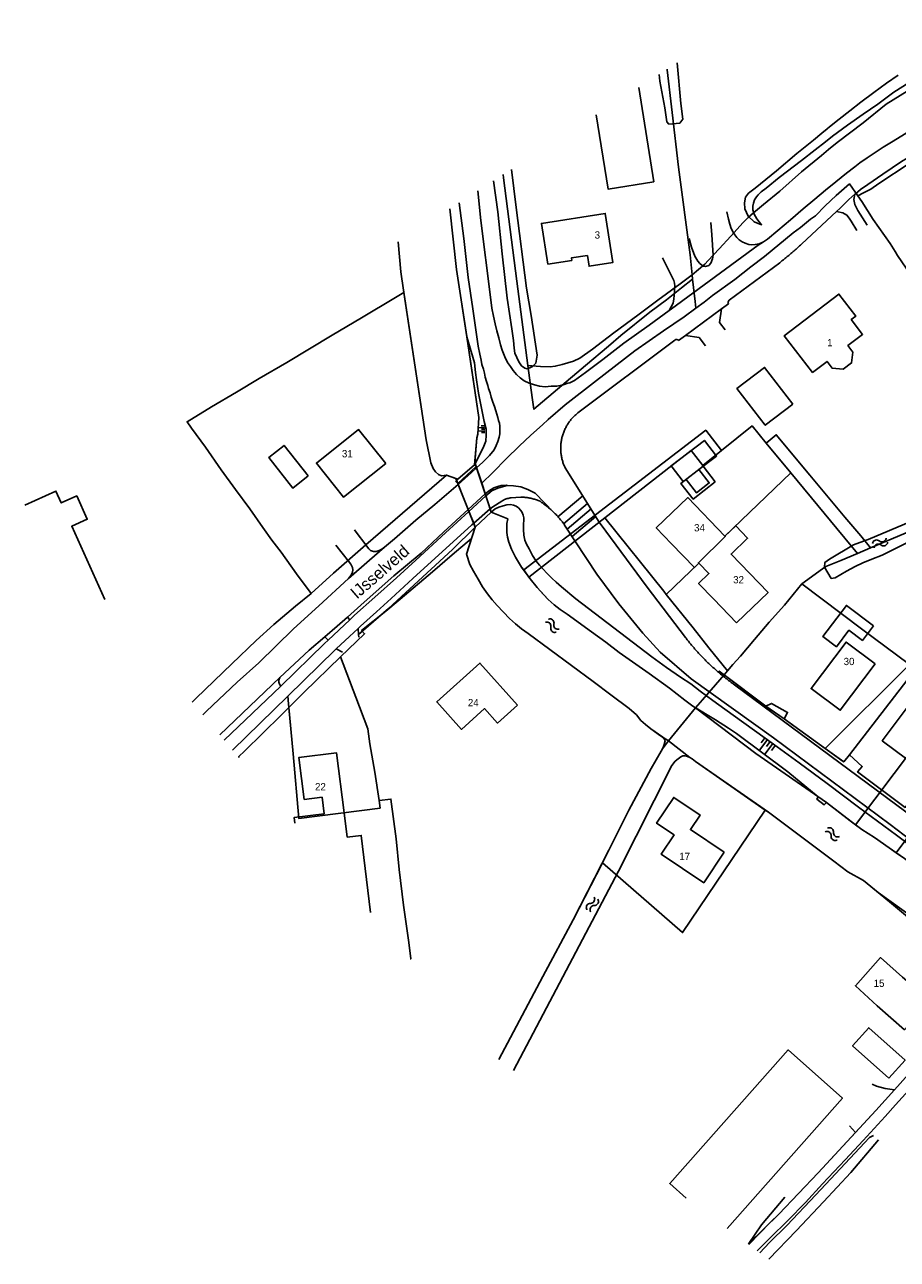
# Model space of a CAD drawing. Extents: x 123992 to 125854, y 449108 to 451911.
# Tile 54 of 175: x 124443 to 124623, y 451089 to 451344. Entities that reach past the tile are written whole.
import ezdxf
from ezdxf.enums import TextEntityAlignment as Align

# ---------------------------------------------------------------- set-up
doc = ezdxf.new("R2010")
doc.units = 0
for name, color, linetype in [('DEFAULT_113', 2, 'CONTINUOUS'), ('DEFAULT_117', 3, 'CONTINUOUS'), ('DEFAULT_21', 8, 'CONTINUOUS'), ('DEFAULT_22', 8, 'CONTINUOUS'), ('DEFAULT_23', 9, 'CONTINUOUS'), ('DEFAULT_4', 1, 'CONTINUOUS'), ('DEFAULT_48', 141, 'CONTINUOUS'), ('DEFAULT_7', 5, 'CONTINUOUS'), ('DEFAULT_79', 9, 'CONTINUOUS'), ('DEFAULT_99', 9, 'CONTINUOUS'), ('S04_TALUD', 9, 'CONTINUOUS'), ('S05_WATER', 141, 'CONTINUOUS')]:
    doc.layers.add(name, color=color, linetype=linetype)

msp = doc.modelspace()

# ---------------------------------------------------------------- linework, layer by layer
at = {"layer": 'DEFAULT_21'}
for points in [[(124580.767, 451292.763), (124583.362, 451294.931), (124584.053, 451295.725), (124586.365, 451298.114), (124588.788, 451300.744), (124591.325, 451303.556), (124592.366, 451304.599), (124593.47, 451305.524), (124595.503, 451307.25), (124598.874, 451310.027), (124603.4, 451314.028), (124607.528, 451317.422), (124608.92, 451318.653), (124610.724, 451320.075), (124616.141, 451324.161), (124620.85, 451327.989), (124625.236, 451330.677), (124629.62, 451333.423), (124630.962, 451334.355), (124633.132, 451335.49), (124639.702, 451338.777), (124643.806, 451340.921), (124650.701, 451344.436)], [(124575.593, 451335.214), (124575.603, 451335.136), (124576.63, 451326.297), (124577.965, 451314.966), (124580.327, 451296.878), (124580.767, 451292.763)], [(124614.994, 451309.044), (124616.146, 451309.697), (124617.68, 451310.46), (124619.34, 451311.64), (124625.596, 451315.736), (124628.476, 451317.557), (124630.689, 451319.228), (124631.859, 451320.178)], [(124541.696, 451313.443), (124541.777, 451312.801), (124544.53, 451291.451), (124546.805, 451274.026)], [(124581.546, 451285.874), (124583.239, 451287.114), (124584.95, 451288.445), (124589.556, 451291.776), (124592.92, 451294.377), (124595.753, 451296.555), (124601.651, 451301.39), (124603.186, 451302.539), (124605.25, 451304.232), (124606.254, 451304.958), (124608.255, 451307.007), (124610.552, 451309.119), (124613.263, 451311.534), (124614.994, 451309.044)], [(124614.994, 451309.044), (124615.809, 451307.871), (124618.175, 451304.207), (124621.689, 451299.186), (124622.721, 451297.58), (124623.22, 451296.76), (124632.93, 451282.529), (124636.518, 451284.294), (124643.09, 451287.589), (124645.376, 451288.71)], [(124520.036, 451299.532), (124520.54, 451293.36), (124521.183, 451289.117)], [(124546.805, 451274.026), (124549.396, 451273.762), (124551.422, 451273.702), (124552.489, 451273.852), (124553.908, 451274.191), (124556.267, 451274.915), (124557.558, 451275.548), (124560.184, 451277.351), (124562.221, 451278.958), (124564.609, 451280.753), (124569.562, 451284.41), (124573.698, 451287.507), (124578.302, 451290.855), (124580.767, 451292.763)], [(124546.805, 451274.026), (124547.718, 451267.375), (124548.085, 451264.945), (124558.719, 451273.999), (124563.486, 451278.004), (124566.041, 451280.22), (124572.035, 451285.034), (124575.474, 451287.573), (124578.558, 451290.042), (124580.865, 451291.867)], [(124580.767, 451292.763), (124580.865, 451291.867)], [(124580.865, 451291.867), (124581.377, 451287.206), (124581.546, 451285.874)], [(124521.183, 451289.117), (124519.439, 451288.081), (124512.462, 451283.829), (124506.37, 451280.243), (124497.026, 451274.652), (124491.289, 451271.308), (124486.617, 451268.512), (124481.471, 451265.473), (124476.386, 451262.375), (124477.296, 451261.016), (124480.201, 451257.12), (124483.413, 451252.453), (124486.373, 451248.373), (124489.387, 451244.394), (124492.072, 451240.525), (124493.89, 451237.926), (124495.826, 451235.448), (124499.008, 451230.965), (124502.02, 451226.86)], [(124521.183, 451289.117), (124525.8, 451258.64), (124526.76, 451253.88), (124527.28, 451252.72), (124527.76, 451252.02), (124528.38, 451251.46), (124528.94, 451251.18), (124530.002, 451251.3)], [(124537.285, 451249.65), (124539.585, 451251.871), (124542.409, 451254.764), (124544.999, 451257.356), (124547.414, 451259.588), (124549.83, 451261.761), (124551.008, 451262.847), (124554.546, 451265.867), (124560.978, 451270.887), (124568.946, 451276.998), (124574.852, 451281.178), (124579.106, 451284.087), (124581.546, 451285.874)], [(124545.962, 451231.737), (124583.58, 451260.633), (124586.812, 451256.423)], [(124586.812, 451256.423), (124593.139, 451261.518), (124596.07, 451257.977)], [(124596.07, 451257.977), (124598.134, 451259.685), (124605.106, 451251.341), (124612.297, 451242.672), (124615.619, 451238.78), (124617.659, 451236.302)], [(124596.07, 451257.977), (124601.164, 451251.821)], [(124562.754, 451242.54), (124576.556, 451253.347), (124580.565, 451256.427), (124582.955, 451253.317), (124586.812, 451256.423)], [(124585.527, 451249.97), (124581.001, 451246.397), (124578.407, 451249.592), (124583.064, 451253.176), (124585.527, 451249.97)], [(124502.02, 451226.86), (124506.658, 451231.05), (124513.344, 451236.903), (124530.002, 451251.3)], [(124530.002, 451251.3), (124531.906, 451250.654), (124535.96, 451240.62), (124535.203, 451238.256)], [(124587.529, 451238.722), (124601.164, 451251.821)], [(124601.164, 451251.821), (124614.947, 451235.167)], [(124547.053, 451230.245), (124562.754, 451242.54)], [(124562.754, 451242.54), (124574.898, 451227.336), (124575.424, 451226.685)], [(124508.105, 451213.771), (124513.061, 451218.559), (124512.457, 451219.207), (124517.472, 451223.198), (124520.42, 451225.735), (124527.143, 451231.354), (124531.151, 451234.856), (124535.203, 451238.256)], [(124535.203, 451238.256), (124534.16, 451235), (124534.82, 451232.88), (124535.6, 451231.5), (124536.56, 451229.84), (124537.44, 451228.26), (124538.46, 451226.78), (124539.42, 451225.6), (124540.5, 451224.4), (124543.04, 451221.68), (124544.28, 451220.6), (124545.52, 451219.58), (124546.86, 451218.64), (124560.34, 451208.66), (124563.98, 451205.92), (124567.78, 451203.08), (124569.28, 451201.78), (124570.16, 451200.66), (124571.14, 451199.78), (124572.2, 451198.92), (124574.243, 451197.493), (124575.861, 451196.437)], [(124587.529, 451238.722), (124587.619, 451238.629), (124582.072, 451233.236), (124582.162, 451233.143)], [(124575.424, 451226.685), (124582.162, 451233.143)], [(124608.26, 451194.844), (124612.09, 451192.07), (124613.26, 451193.53), (124628.165, 451212.834), (124644.335, 451234.328)], [(124603.468, 451228.868), (124615.739, 451219.572), (124625.673, 451212.204), (124608.26, 451194.844)], [(124614.518, 451179.101), (124626.502, 451194.957), (124642.456, 451215.791), (124651.933, 451228.293)], [(124477.417, 451204.418), (124478.26, 451205.28), (124485.66, 451212.32), (124490.7, 451217.14), (124494.32, 451220.44), (124498.78, 451224.28), (124502.02, 451226.86)], [(124575.424, 451226.685), (124581.003, 451219.786), (124584.209, 451215.655), (124588.058, 451210.885)], [(124622.93, 451173.304), (124628.12, 451180.26), (124641.9, 451198.12), (124659.961, 451221.9)], [(124497.412, 451203.297), (124500.578, 451206.499), (124508.105, 451213.771)], [(124508.105, 451213.771), (124511.252, 451205.435), (124513.771, 451198.913), (124514.165, 451195.821), (124515.188, 451189.937), (124516.066, 451184.102)], [(124587.366, 451210.083), (124595.99, 451203.62), (124599.8, 451200.97), (124608.26, 451194.844)], [(124487.079, 451193.179), (124488.275, 451194.321), (124495.87, 451201.738), (124497.412, 451203.297)], [(124516.314, 451182.519), (124499.457, 451180.388), (124498.292, 451193.749), (124497.412, 451203.297)], [(124581.484, 451203.273), (124593.961, 451193.835), (124608.5, 451183.68), (124614.518, 451179.101)], [(124575.861, 451196.437), (124580.3, 451193), (124580.78, 451192.68), (124581.44, 451192.18), (124595.883, 451182.124)], [(124487.013, 451193.116), (124487.079, 451193.179)], [(124487.079, 451193.179), (124487.099, 451193.015)], [(124516.066, 451184.102), (124518.53, 451184.378), (124519.581, 451176.171), (124520.252, 451169.806), (124521.114, 451162.491), (124522.218, 451154.761), (124522.616, 451151.371), (124522.474, 451151.352)], [(124516.314, 451182.519), (124516.066, 451184.102)], [(124562.216, 451171.226), (124578.778, 451156.813), (124595.883, 451182.124)], [(124595.883, 451182.124), (124596.52, 451181.68), (124610.08, 451171.54), (124612.92, 451169.38), (124616.18, 451167.54), (124619.231, 451165.068), (124629.504, 451157.696), (124639.62, 451150.093), (124643.696, 451149.186), (124645.214, 451147.81)], [(124614.518, 451179.101), (124615.86, 451178.08), (124618.44, 451176.42), (124621.46, 451174.3), (124622.93, 451173.304)], [(124622.93, 451173.304), (124624.68, 451172.12), (124629.08, 451168.8), (124633.355, 451165.364), (124637.427, 451161.792)], [(124592.479, 451092.333), (124596.88, 451096.881), (124598.66, 451098.62), (124606.8, 451107.16), (124618.76, 451120.04), (124623.172, 451124.956)]]:
    msp.add_lwpolyline(points, dxfattribs=at)
at = {"layer": 'DEFAULT_22'}
for points in [[(124530.726, 451306.397), (124532.1, 451293.82), (124534.2, 451279.98), (124536.72, 451263.28), (124536.5, 451259.82), (124536.3, 451259.06), (124535.859, 451253.948), (124537.285, 451249.65)], [(124537.285, 451249.65), (124539.26, 451243.7), (124542.646, 451242.302), (124542.44, 451241.32), (124542.44, 451240.54), (124542.46, 451239.48), (124542.58, 451238.5), (124542.86, 451237.48), (124543.46, 451236.04), (124544.24, 451234.42), (124545.52, 451232.34), (124545.962, 451231.737)], [(124545.962, 451231.737), (124547.053, 451230.245)], [(124547.053, 451230.245), (124547.32, 451229.88), (124548.74, 451228.1), (124551, 451225.64), (124552.26, 451224.54), (124553.52, 451223.58), (124554.94, 451222.62), (124559.98, 451218.94), (124562.92, 451216.84), (124565.72, 451214.66), (124571.86, 451210.36), (124576.1, 451207.32), (124579.28, 451204.82), (124580.94, 451203.6), (124581.484, 451203.273)]]:
    msp.add_lwpolyline(points, dxfattribs=at)
at = {"layer": 'DEFAULT_23'}
for points in [[(124617.659, 451236.302), (124624.548, 451239.185), (124630.06, 451241.454), (124632.906, 451242.5), (124633.587, 451242.815)], [(124603.468, 451228.868), (124607.719, 451231.956), (124608.369, 451232.44), (124611.51, 451233.729), (124614.947, 451235.167)], [(124614.947, 451235.167), (124617.659, 451236.302)], [(124588.058, 451210.885), (124589.194, 451212.2), (124590.781, 451213.946), (124593.658, 451217.375), (124596.653, 451220.985), (124599.828, 451224.477), (124603.468, 451228.868)], [(124581.484, 451203.273), (124582.907, 451204.918), (124587.366, 451210.083)], [(124587.366, 451210.083), (124588.058, 451210.885)], [(124575.861, 451196.437), (124581.484, 451203.273)], [(124562.216, 451171.226), (124563.54, 451173.82), (124567.68, 451182.1), (124572.32, 451190.7), (124574.36, 451194.32), (124574.623, 451194.759), (124575.861, 451196.437)], [(124540.788, 451130.539), (124549.88, 451147.72), (124556.2, 451159.44), (124562.216, 451171.226)]]:
    msp.add_lwpolyline(points, dxfattribs=at)
at = {"layer": 'DEFAULT_4'}
for points in [[(124572.87, 451311.981), (124569.736, 451331.452)], [(124560.923, 451325.792), (124563.391, 451310.455), (124572.87, 451311.981)], [(124550.929, 451294.938), (124555.901, 451295.706), (124555.821, 451296.218), (124559.132, 451296.73), (124559.474, 451294.518), (124564.374, 451295.275), (124562.806, 451305.418), (124549.623, 451303.377), (124550.929, 451294.938)], [(124613.995, 451276.74), (124612.942, 451278.124), (124615.991, 451280.438), (124613.658, 451283.492), (124614.597, 451284.207), (124611.112, 451288.746), (124599.818, 451280.16), (124605.647, 451272.557), (124608.67, 451274.84), (124609.701, 451273.461), (124611.948, 451273.208), (124613.703, 451274.547), (124613.995, 451276.74)], [(124601.586, 451266.026), (124595.884, 451261.634), (124590.033, 451269.244), (124595.743, 451273.615), (124601.586, 451266.026)], [(124517.45, 451253.719), (124511.839, 451260.756), (124503.139, 451253.818), (124508.747, 451246.781), (124517.45, 451253.719)], [(124576.437, 451253.256), (124583.304, 451258.531), (124585.801, 451255.279), (124582.17, 451252.489), (124584.29, 451249.73), (124581.644, 451247.695), (124579.522, 451250.453), (124578.937, 451250.001), (124576.437, 451253.256)], [(124501.433, 451251.167), (124498.244, 451248.654), (124493.26, 451254.976), (124496.449, 451257.489), (124501.433, 451251.167)], [(124442.837, 451245.146), (124449.3, 451248.056), (124450.408, 451245.595), (124453.599, 451247.032), (124455.767, 451242.219), (124452.576, 451240.782), (124459.391, 451225.65)], [(124589.952, 451220.806), (124596.452, 451227.055), (124588.8, 451235.013), (124592.231, 451238.312), (124589.77, 451240.875), (124587.529, 451238.722), (124579.874, 451246.689), (124573.353, 451240.425), (124576.49, 451237.159)], [(124576.49, 451237.159), (124581.23, 451232.25), (124582.162, 451233.143)], [(124585.226, 451225.69), (124582.092, 451228.951), (124584.223, 451231.001), (124582.162, 451233.143)], [(124585.226, 451225.69), (124589.952, 451220.806)], [(124618.234, 451220.222), (124612.642, 451224.428), (124607.797, 451217.99), (124610.593, 451215.885), (124613.155, 451219.288), (124615.95, 451217.184), (124618.234, 451220.222)], [(124618.573, 451212.321), (124612.58, 451216.83), (124605.364, 451207.241), (124611.359, 451202.733), (124618.573, 451212.321)], [(124544.686, 451203.808), (124536.91, 451212.48), (124527.974, 451204.468), (124533.083, 451198.772), (124537.885, 451203.078), (124540.554, 451200.103), (124544.686, 451203.808)], [(124635.08, 451195.945), (124629.926, 451189.059), (124620.056, 451196.447), (124625.209, 451203.333), (124635.08, 451195.945)], [(124508.827, 451181.573), (124507.261, 451193.975), (124499.523, 451192.998), (124500.617, 451184.337), (124504.288, 451184.8)], [(124498.641, 451179.422), (124498.501, 451180.549), (124504.719, 451181.318), (124504.288, 451184.8)], [(124587.39, 451173.45), (124583.17, 451167.11), (124574.39, 451172.97), (124577.05, 451176.97), (124573.41, 451179.41), (124576.96, 451184.73), (124582.41, 451181.09), (124580.42, 451178.08), (124587.39, 451173.45)], [(124508.827, 451181.573), (124509.465, 451176.515)], [(124514.316, 451160.959), (124512.389, 451176.87), (124509.465, 451176.515)], [(124624.618, 451136.693), (124629.931, 451142.674), (124624.249, 451147.575), (124619.691, 451151.624), (124614.524, 451145.806), (124619.01, 451141.674), (124624.618, 451136.693)], [(124621.42, 451126.711), (124624.758, 451130.461), (124617.253, 451137.142), (124613.914, 451133.393), (124621.42, 451126.711)], [(124587.988, 451095.652), (124611.835, 451122.592), (124600.6, 451132.536), (124576.142, 451104.906), (124579.552, 451101.888)]]:
    msp.add_lwpolyline(points, dxfattribs=at)
at = {"layer": 'DEFAULT_48'}
for points in [[(124575.1, 451327.22), (124575.525, 451324.358), (124575.956, 451323.863), (124578.199, 451324.103), (124578.815, 451324.888), (124578.42, 451328.14), (124577.699, 451336.567)], [(124573.967, 451334.17), (124574.12, 451332.78), (124575.1, 451327.22)], [(124539.718, 451312.173), (124540.583, 451305.731), (124541.491, 451297.062), (124542.553, 451287.904), (124543.494, 451281.56), (124543.871, 451279.179), (124543.974, 451277.583), (124544.111, 451276.546), (124544.92, 451274.74), (124545.5, 451273.94), (124546.16, 451273.46), (124546.68, 451273.32), (124547.26, 451273.5), (124547.76, 451273.78), (124548.46, 451274.474), (124548.734, 451276.154), (124547.485, 451284.347), (124546.526, 451290.005), (124544.385, 451306.628), (124543.404, 451314.54)], [(124530.726, 451306.397), (124532.1, 451293.82), (124534.205, 451279.945)], [(124520.036, 451299.532), (124520.54, 451293.36), (124521.042, 451290.044)], [(124521.042, 451290.044), (124525.8, 451258.64), (124526.76, 451253.88), (124527.28, 451252.72), (124527.76, 451252.02), (124528.38, 451251.46), (124528.94, 451251.18), (124530, 451251.3)], [(124534.205, 451279.945), (124536.72, 451263.28), (124536.5, 451259.82), (124536.3, 451259.06)], [(124628.84, 451239.18), (124620.06, 451234.82), (124617.88, 451233.96), (124616.04, 451233.2), (124614.48, 451232.46), (124612.68, 451231.5), (124610.314, 451230.085), (124609.515, 451229.984), (124608.149, 451232.314), (124608.2, 451233.3), (124609.12, 451233.98), (124614.12, 451236.94), (124615.44, 451237.44), (124617.12, 451238.04), (124633.44, 451244.96)], [(124551, 451225.64), (124550.04, 451226.68), (124548.74, 451228.1), (124547.32, 451229.88), (124545.52, 451232.34), (124544.24, 451234.42), (124543.46, 451236.04), (124542.86, 451237.48), (124542.58, 451238.5), (124542.46, 451239.48), (124542.44, 451240.54), (124542.44, 451241.32), (124542.646, 451242.302)], [(124563.54, 451173.82), (124567.68, 451182.1), (124572.32, 451190.7), (124574.36, 451194.32), (124574.66, 451194.82), (124574.84, 451195.26), (124574.98, 451195.66), (124575.16, 451196.42), (124575, 451196.82), (124574.72, 451197.16), (124572.2, 451198.92), (124571.14, 451199.78), (124570.16, 451200.66), (124569.28, 451201.78), (124567.78, 451203.08), (124563.98, 451205.92), (124560.34, 451208.66), (124546.86, 451218.64), (124545.52, 451219.58), (124544.28, 451220.6), (124543.04, 451221.68), (124541.7, 451223.12), (124540.5, 451224.4), (124539.42, 451225.6), (124538.46, 451226.78), (124537.44, 451228.26), (124536.56, 451229.84), (124535.6, 451231.5), (124534.82, 451232.88), (124534.16, 451235)], [(124624.68, 451172.12), (124621.46, 451174.3), (124618.44, 451176.42), (124615.86, 451178.08), (124613.44, 451179.92), (124608.5, 451183.68), (124608.02, 451183.2), (124606.54, 451184.36), (124606.84, 451184.88), (124600.52, 451190), (124589.96, 451197.96), (124588.28, 451199.06), (124585.6, 451200.8), (124580.94, 451203.6), (124579.28, 451204.82), (124576.1, 451207.32), (124571.86, 451210.36), (124565.72, 451214.66), (124562.92, 451216.84), (124559.98, 451218.94), (124554.94, 451222.62), (124553.52, 451223.58), (124552.26, 451224.54), (124551, 451225.64)], [(124543.827, 451128.293), (124554.06, 451147.62), (124565.56, 451169.48), (124576.56, 451191.34), (124577.28, 451192.2), (124577.9, 451192.74), (124578.4, 451193.12), (124578.84, 451193.3), (124579.28, 451193.3), (124579.8, 451193.22), (124580.3, 451193), (124580.78, 451192.68), (124581.44, 451192.18), (124596.52, 451181.68), (124610.08, 451171.54), (124612.92, 451169.38), (124616.18, 451167.54), (124621.56, 451163.18), (124635.58, 451151.46), (124637.76, 451149.88)], [(124540.788, 451130.54), (124549.88, 451147.72), (124556.2, 451159.44), (124563.54, 451173.82)]]:
    msp.add_lwpolyline(points, dxfattribs=at)
at = {"layer": 'DEFAULT_7'}
for points in [[(124595.04, 451309.92), (124596.08, 451310.68), (124598.74, 451312.84), (124603.34, 451316.38), (124606.22, 451318.56), (124608.3, 451320.26), (124609.78, 451321.4), (124612.88, 451323.68), (124616.12, 451325.96), (124619.14, 451328.04), (124622.48, 451330.48), (124625.6, 451332.5), (124628.72, 451334.32), (124632.7, 451336.58), (124636.8, 451339.04), (124639.68, 451340.9)], [(124623.36, 451333.98), (124620.94, 451332.36), (124618.32, 451330.44), (124615.64, 451328.4), (124613.38, 451326.66), (124611.18, 451324.94), (124609.14, 451323.32), (124608.7, 451322.94), (124607.54, 451322), (124605.88, 451320.6), (124602.38, 451317.82), (124598.18, 451314.24), (124593.82, 451310.64), (124592.42, 451309.62), (124591.8, 451308.82), (124591.62, 451307.64), (124591.66, 451306.36), (124592.36, 451304.86), (124593.6, 451303.68), (124595.12, 451303.1), (124594.12, 451304.34), (124593.58, 451305.26), (124593.3, 451306.18), (124593.32, 451306.9), (124593.44, 451307.54), (124593.64, 451308.26), (124594.08, 451308.84), (124594.44, 451309.26), (124595.04, 451309.92)], [(124534.205, 451279.945), (124535.8, 451274.58), (124536.02, 451272.56), (124536.2, 451271.04), (124536.62, 451268.3), (124537.82, 451262.46), (124538.18, 451260.86), (124538.18, 451259.6), (124538.1, 451258.36), (124537.72, 451257.3), (124537.18, 451256.16), (124535.82, 451253.5)], [(124535.82, 451253.5), (124536.3, 451259.06)], [(124532.34, 451249.58), (124536.14, 451253.1)], [(124535.82, 451253.5), (124532.36, 451250.5)], [(124536.14, 451253.1), (124535.82, 451253.5)], [(124536.218, 451252.866), (124536.14, 451253.1)], [(124538.012, 451247.46), (124536.218, 451252.866)], [(124530, 451251.3), (124532.36, 451250.5)], [(124532.36, 451250.5), (124531.94, 451250.02), (124532.34, 451249.58)], [(124532.34, 451249.58), (124532.403, 451249.423)], [(124532.403, 451249.423), (124534.494, 451244.248)], [(124538.149, 451247.047), (124538.012, 451247.46)], [(124539.039, 451244.365), (124538.149, 451247.047)], [(124543.22, 451245.24), (124542.46, 451245.18), (124541.72, 451244.98), (124540.84, 451244.74), (124540.06, 451244.36), (124539.26, 451243.7)], [(124547.8, 451234.74), (124547.06, 451236.1), (124546.56, 451237.04), (124546.18, 451237.9), (124545.98, 451238.9), (124545.94, 451240.1), (124545.92, 451241.26), (124545.96, 451241.98), (124545.96, 451242.54), (124545.86, 451243.1), (124545.64, 451243.6), (124545.34, 451244.06), (124544.86, 451244.56), (124544.38, 451244.92), (124543.82, 451245.14), (124543.22, 451245.24)], [(124534.494, 451244.248), (124534.653, 451243.854)], [(124534.653, 451243.854), (124535.647, 451241.396)], [(124535.96, 451240.62), (124539.26, 451243.7)], [(124539.26, 451243.7), (124539.039, 451244.365)], [(124542.646, 451242.302), (124539.26, 451243.7)], [(124535.96, 451240.62), (124534.16, 451235)], [(124535.647, 451241.396), (124535.96, 451240.62)], [(124636.38, 451166.94), (124622.98, 451176.94), (124615.12, 451182.7), (124608.68, 451187.64), (124602.9, 451191.86), (124597.58, 451195.76), (124587.54, 451202.98), (124585.06, 451204.78), (124582.44, 451206.66), (124580.52, 451208.2), (124578.34, 451209.58), (124575.46, 451211.6), (124572.44, 451213.82), (124556.76, 451225.8), (124553.78, 451228.28), (124552.66, 451229.22), (124551.76, 451230.04), (124550.8, 451230.98), (124549.9, 451231.96), (124549.24, 451232.72), (124548.56, 451233.58), (124547.8, 451234.74)], [(124618.24, 451114.86), (124617.42, 451114.46), (124616.4, 451113.32), (124610.38, 451106.96), (124606.34, 451102.58), (124600.34, 451096.26), (124596.76, 451092.76), (124594.765, 451090.643)], [(124619.308, 451113.968), (124613.58, 451107.2), (124607.88, 451101.16), (124602.34, 451095.22), (124596.621, 451089.272)]]:
    msp.add_lwpolyline(points, dxfattribs=at)
at = {"layer": 'DEFAULT_79'}
for points in [[(124558.148, 451247.085), (124553.044, 451242.742)], [(124559.141, 451245.501), (124554.215, 451241.31)], [(124559.866, 451244.345), (124554.972, 451240.181)], [(124560.832, 451242.804), (124555.969, 451238.666)], [(124511.847, 451218.394), (124518.04, 451223.8), (124531.24, 451235.94), (124535.96, 451240.62)]]:
    msp.add_lwpolyline(points, dxfattribs=at)
at = {"layer": 'DEFAULT_99'}
for points in [[(124595.544, 451299.58), (124596.32, 451300.1), (124598.48, 451301.9), (124601.12, 451304.12), (124603.74, 451306.36), (124606.14, 451308.4), (124608.34, 451310.24), (124610.48, 451311.98), (124612.7, 451313.74), (124614.38, 451315.08), (124615.44, 451315.86), (124616.94, 451316.9), (124618.62, 451318.04), (124620.22, 451319.1), (124621.94, 451320.18), (124625.92, 451322.54), (124630.08, 451324.92), (124635.24, 451327.94), (124641.1, 451331.26), (124648.36, 451334.9), (124651.043, 451336.367)], [(124614.408, 451309.399), (124614.52, 451309.5), (124615.54, 451310.34), (124617.08, 451311.38), (124620.18, 451313.52), (124624.06, 451316.14), (124626.353, 451317.516)], [(124536.463, 451310.082), (124537.12, 451303.98), (124539.12, 451288.1), (124539.4, 451285.88), (124539.72, 451284.18)], [(124611.34, 451306.54), (124613.18, 451308.3), (124614.408, 451309.399)], [(124614.408, 451309.399), (124614.2, 451308.34), (124614.4, 451307.28), (124615, 451306.02), (124616.96, 451303.02)], [(124532.602, 451307.602), (124533.56, 451300.26), (124534.5, 451292.18), (124535.44, 451285.72)], [(124610.57, 451305.821), (124611.34, 451306.54)], [(124587.944, 451305.765), (124588.3, 451304.26), (124588.56, 451303.18), (124588.82, 451302.3), (124589.24, 451301.54), (124589.62, 451301), (124589.98, 451300.48), (124590.48, 451299.98), (124591.12, 451299.54), (124591.72, 451299.28), (124592.46, 451298.98), (124593.04, 451298.92), (124593.82, 451299), (124594.62, 451299.16), (124595.544, 451299.58)], [(124610.57, 451305.821), (124603.42, 451299.145)], [(124610.57, 451305.821), (124611.94, 451305.52), (124612.74, 451305.08), (124613.24, 451304.42), (124613.66, 451303.84), (124614.82, 451301.88)], [(124580.174, 451300.225), (124580.64, 451298.46), (124581.34, 451296.6), (124581.94, 451295.58), (124582.38, 451295.06), (124582.74, 451294.74), (124583.1, 451294.52), (124583.56, 451294.44), (124584.2, 451294.7), (124584.66, 451295.14), (124584.98, 451296.04), (124585.12, 451296.78), (124584.84, 451301.02), (124584.597, 451303.522)], [(124576.009, 451285.35), (124576.52, 451285.72), (124594.44, 451298.84), (124595.544, 451299.58)], [(124598.855, 451295.251), (124599.013, 451295.373), (124599.172, 451295.496), (124599.329, 451295.619), (124599.486, 451295.742), (124599.643, 451295.867), (124599.799, 451295.991), (124599.955, 451296.117), (124600.111, 451296.242), (124600.266, 451296.369), (124600.42, 451296.496), (124600.575, 451296.623), (124600.728, 451296.751), (124600.882, 451296.879), (124601.034, 451297.008), (124601.187, 451297.138), (124601.339, 451297.268), (124601.49, 451297.399), (124601.641, 451297.53), (124601.792, 451297.661), (124601.942, 451297.793), (124602.092, 451297.926), (124602.241, 451298.059), (124602.39, 451298.193), (124602.538, 451298.327), (124602.686, 451298.462), (124602.833, 451298.597), (124602.98, 451298.733), (124603.126, 451298.869), (124603.272, 451299.006), (124603.418, 451299.143), (124603.42, 451299.145)], [(124574.659, 451296.239), (124576.42, 451292.64), (124577, 451291.58), (124577.14, 451291), (124577.22, 451290.48), (124577.14, 451289.37), (124577.08, 451288.48), (124577, 451287.76), (124576.82, 451286.88), (124576.42, 451286.12), (124576.009, 451285.35)], [(124598.855, 451295.251), (124588.391, 451287.478)], [(124588.268, 451286.743), (124586.831, 451285.69)], [(124588.391, 451287.478), (124588.267, 451287.322), (124588.201, 451287.134), (124588.201, 451286.935), (124588.266, 451286.747), (124588.268, 451286.743)], [(124535.44, 451285.72), (124536.58, 451278), (124536.88, 451276.32), (124537.18, 451275.1), (124537.34, 451274.18), (124537.64, 451273.24), (124537.84, 451272.4), (124538.02, 451271.58), (124538.24, 451270.7), (124538.52, 451269.88), (124538.68, 451269.26), (124539.02, 451268.36), (124539.22, 451267.46), (124539.58, 451266.4), (124539.9, 451265.5), (124540.22, 451264.64)], [(124539.72, 451284.18), (124540.08, 451282.64), (124540.42, 451281.18), (124540.8, 451279.7), (124541.16, 451278.28), (124541.54, 451277.14), (124542.06, 451275.82), (124542.64, 451274.64), (124543.2, 451273.82), (124543.8, 451272.94), (124544.46, 451272.12), (124545.2, 451271.48), (124546.08, 451270.82), (124547.08, 451270.32), (124548.16, 451270), (124549.24, 451269.74)], [(124549.24, 451269.74), (124550.42, 451269.6), (124551.66, 451269.72), (124552.8, 451269.76), (124554.1, 451270.02), (124555.08, 451270.32), (124555.5, 451270.42), (124555.88, 451270.62), (124556.48, 451270.9), (124558.74, 451272.58), (124562.3, 451275.26), (124566.64, 451278.62), (124571.86, 451282.34), (124576.009, 451285.35)], [(124579.381, 451280.231), (124586.831, 451285.69)], [(124587.569, 451281.346), (124586.416, 451282.861), (124586.831, 451285.69)], [(124557.164, 451264.2), (124577.201, 451279.253)], [(124577.936, 451279.172), (124577.782, 451279.298), (124577.593, 451279.359), (124577.394, 451279.347), (124577.214, 451279.263), (124577.201, 451279.253)], [(124577.936, 451279.172), (124579.381, 451280.231)], [(124579.381, 451280.231), (124582.195, 451279.812), (124583.508, 451278.074)], [(124540.22, 451264.64), (124540.44, 451263.94), (124540.64, 451263.24), (124540.78, 451262.62), (124540.98, 451262.1), (124541.02, 451261.44), (124541.04, 451260.62), (124541, 451259.9), (124540.86, 451259.16), (124540.64, 451258.32), (124540.3, 451257.5), (124539.84, 451256.6), (124538.88, 451255.4), (124537.5, 451254.04), (124536.218, 451252.866)], [(124557.164, 451264.2), (124557.008, 451264.075), (124556.854, 451263.947), (124556.703, 451263.816), (124556.555, 451263.681), (124556.41, 451263.544), (124556.268, 451263.403), (124556.129, 451263.259), (124555.994, 451263.112), (124555.861, 451262.962), (124555.732, 451262.81), (124555.606, 451262.654), (124555.483, 451262.496), (124555.364, 451262.336), (124555.248, 451262.173), (124555.136, 451262.007), (124555.028, 451261.839), (124554.923, 451261.669), (124554.822, 451261.496), (124554.724, 451261.321), (124554.631, 451261.145), (124554.541, 451260.966), (124554.455, 451260.785), (124554.373, 451260.603), (124554.295, 451260.419), (124554.221, 451260.233), (124554.151, 451260.046), (124554.085, 451259.857), (124554.023, 451259.667), (124553.965, 451259.475), (124553.912, 451259.283), (124553.862, 451259.089), (124553.817, 451258.894), (124553.776, 451258.698), (124553.739, 451258.502), (124553.707, 451258.304), (124553.679, 451258.106), (124553.655, 451257.908), (124553.635, 451257.709), (124553.62, 451257.509), (124553.609, 451257.31), (124553.602, 451257.11), (124553.6, 451256.91), (124553.602, 451256.71), (124553.608, 451256.51), (124553.618, 451256.31), (124553.633, 451256.111), (124553.652, 451255.912), (124553.676, 451255.713), (124553.703, 451255.515), (124553.736, 451255.317), (124553.772, 451255.121), (124553.812, 451254.925), (124553.857, 451254.73), (124553.906, 451254.536), (124553.959, 451254.343), (124554.016, 451254.152), (124554.078, 451253.961), (124554.143, 451253.772), (124554.213, 451253.585), (124554.286, 451253.399), (124554.364, 451253.214), (124554.445, 451253.032), (124554.524, 451252.865)], [(124532.403, 451249.423), (124535.14, 451251.88), (124536.218, 451252.866)], [(124554.524, 451252.865), (124561.553, 451241.654)], [(124517.213, 451236.449), (124519.28, 451238.2), (124523.7, 451242.02), (124527.58, 451245.26), (124532.403, 451249.423)], [(124538.012, 451247.46), (124538.92, 451248.18), (124539.78, 451248.7), (124540.58, 451249), (124541.28, 451249.18), (124542.4, 451249.24), (124542.571, 451249.228)], [(124538.149, 451247.047), (124538.58, 451247.44), (124539.42, 451248.16), (124539.98, 451248.4), (124540.6, 451248.66), (124541.12, 451248.8), (124542.571, 451249.228)], [(124542.571, 451249.228), (124543.86, 451249.14), (124545.34, 451248.92), (124546.84, 451248.38), (124548.36, 451247.62), (124552.12, 451243.67)], [(124534.494, 451244.248), (124538.012, 451247.46)], [(124534.653, 451243.854), (124538.149, 451247.047)], [(124539.56, 451244.82), (124541.436, 451245.974)], [(124543.34, 451246.65), (124543.142, 451246.62), (124542.946, 451246.582), (124542.751, 451246.536), (124542.559, 451246.481), (124542.369, 451246.419), (124542.182, 451246.349), (124541.997, 451246.271), (124541.817, 451246.186), (124541.639, 451246.093), (124541.466, 451245.993), (124541.436, 451245.974)], [(124543.34, 451246.65), (124544.353, 451246.752), (124545.37, 451246.78)], [(124549.34, 451245.93), (124549.156, 451246.009), (124548.971, 451246.085), (124548.784, 451246.156), (124548.596, 451246.224), (124548.407, 451246.288), (124548.216, 451246.348), (124548.024, 451246.405), (124547.831, 451246.457), (124547.637, 451246.506), (124547.442, 451246.551), (124547.246, 451246.591), (124547.05, 451246.628), (124546.853, 451246.661), (124546.655, 451246.69), (124546.456, 451246.715), (124546.257, 451246.736), (124546.058, 451246.753), (124545.859, 451246.765), (124545.659, 451246.774), (124545.459, 451246.779), (124545.37, 451246.78)], [(124552.12, 451243.67), (124551.976, 451243.809), (124551.83, 451243.946), (124551.683, 451244.081), (124551.535, 451244.216), (124551.385, 451244.348), (124551.235, 451244.48), (124551.082, 451244.609), (124550.929, 451244.738), (124550.774, 451244.865), (124550.619, 451244.99), (124550.462, 451245.114), (124550.303, 451245.236), (124550.144, 451245.357), (124549.983, 451245.476), (124549.821, 451245.594), (124549.659, 451245.71), (124549.495, 451245.824), (124549.34, 451245.93)], [(124509.527, 451222), (124513, 451225.1), (124519.14, 451230.5), (124524.74, 451235.2), (124529.42, 451239.62), (124534.494, 451244.248)], [(124510.02, 451221.469), (124510.98, 451222.38), (124515.16, 451226.14), (124519.68, 451230.14), (124523.64, 451233.74), (124529.82, 451239.44), (124534.653, 451243.854)], [(124535.647, 451241.396), (124539.039, 451244.365)], [(124539.039, 451244.365), (124539.56, 451244.82)], [(124554.42, 451241.02), (124554.305, 451241.184), (124554.188, 451241.346), (124554.069, 451241.507), (124553.948, 451241.666), (124553.825, 451241.824), (124553.701, 451241.98), (124553.574, 451242.135), (124553.445, 451242.288), (124553.315, 451242.439), (124553.182, 451242.589), (124553.048, 451242.738), (124552.912, 451242.884), (124552.774, 451243.029), (124552.634, 451243.172), (124552.493, 451243.313), (124552.35, 451243.453), (124552.205, 451243.591), (124552.12, 451243.67)], [(124510.993, 451240.036), (124511.36, 451239.58), (124513.344, 451236.903)], [(124511.725, 451219.641), (124512.24, 451220.12), (124515.52, 451223.06), (124518.54, 451225.84), (124523.08, 451230), (124535.24, 451241.04), (124535.647, 451241.396)], [(124554.42, 451241.02), (124561.1, 451230.87), (124565.65, 451224.76), (124570.61, 451218.66), (124574.14, 451214.74), (124580.59, 451209.26), (124597.6, 451197.07), (124621.71, 451179.16), (124647.73, 451159.3), (124648.115, 451158.925), (124648.4, 451158.47), (124648.6, 451157.97), (124648.74, 451157.45), (124648.841, 451156.823), (124648.89, 451156.19)], [(124579.38, 451217.79), (124571.44, 451228.17), (124561.75, 451241.34), (124561.553, 451241.654)], [(124507.169, 451236.833), (124509.746, 451233.545)], [(124509.73, 451229.965), (124514.06, 451233.78), (124517.213, 451236.449)], [(124513.344, 451236.903), (124513.48, 451236.72), (124513.96, 451236.08), (124514.32, 451235.76), (124514.9, 451235.56), (124515.48, 451235.58), (124516.08, 451235.74), (124516.64, 451236.06), (124517.213, 451236.449)], [(124509.746, 451233.545), (124510.22, 451232.94), (124510.58, 451232.26), (124510.66, 451231.8), (124510.6, 451231.26), (124510.3, 451230.68), (124509.73, 451229.965)], [(124479.629, 451201.814), (124480.4, 451202.56), (124486.76, 451208.52), (124491.24, 451212.58), (124498.42, 451219.56), (124503.6, 451224.34), (124509.73, 451229.965)], [(124504.836, 451217.928), (124507.42, 451220.12), (124509.527, 451222)], [(124505.517, 451217.199), (124510.02, 451221.469)], [(124507.187, 451215.413), (124509.94, 451217.98), (124511.725, 451219.641)], [(124509.527, 451222), (124510.02, 451221.469)], [(124511.725, 451219.641), (124511.847, 451218.394)], [(124495.545, 451209.49), (124501.62, 451215.2), (124504.836, 451217.928)], [(124495.78, 451207.72), (124504.8, 451216.52), (124505.517, 451217.199)], [(124504.836, 451217.928), (124505.517, 451217.199)], [(124511.847, 451218.394), (124511.896, 451217.887)], [(124579.38, 451217.79), (124579.502, 451217.632), (124579.625, 451217.474), (124579.749, 451217.317), (124579.874, 451217.16), (124579.999, 451217.004), (124580.124, 451216.849), (124580.25, 451216.694), (124580.377, 451216.539), (124580.505, 451216.385), (124580.633, 451216.232), (124580.762, 451216.079), (124580.892, 451215.926), (124581.022, 451215.774), (124581.153, 451215.623), (124581.284, 451215.472), (124581.416, 451215.322), (124581.549, 451215.172), (124581.682, 451215.023), (124581.816, 451214.875), (124581.95, 451214.727), (124582.086, 451214.579), (124582.221, 451214.432), (124582.358, 451214.286), (124582.495, 451214.14), (124582.632, 451213.995), (124582.77, 451213.851), (124582.909, 451213.707), (124583.049, 451213.563), (124583.189, 451213.42), (124583.329, 451213.278), (124583.47, 451213.137), (124583.612, 451212.995), (124583.755, 451212.855), (124583.897, 451212.715), (124584.041, 451212.576), (124584.185, 451212.437), (124584.33, 451212.299), (124584.475, 451212.162), (124584.621, 451212.025), (124584.767, 451211.888), (124584.914, 451211.753), (124585.062, 451211.618), (124585.21, 451211.483), (124585.359, 451211.349), (124585.508, 451211.216), (124585.657, 451211.084), (124585.808, 451210.952), (124585.959, 451210.82), (124586.11, 451210.69), (124586.202, 451210.611)], [(124497.192, 451205.683), (124506.98, 451215.22), (124507.187, 451215.413)], [(124507.187, 451215.413), (124508.516, 451214.762)], [(124483.162, 451197.652), (124495.545, 451209.49)], [(124495.78, 451207.72), (124495.52, 451208.16), (124495.38, 451208.56), (124495.36, 451208.96), (124495.545, 451209.49)], [(124586.202, 451210.611), (124586.37, 451210.83), (124595.99, 451203.62), (124597.2, 451204.17), (124600.5, 451202.31), (124599.8, 451200.97), (124611.966, 451192.16)], [(124586.202, 451210.611), (124586.354, 451210.481), (124586.507, 451210.352), (124586.66, 451210.224), (124586.814, 451210.096), (124586.969, 451209.969), (124587.124, 451209.843), (124587.279, 451209.717), (124587.435, 451209.592), (124587.592, 451209.467), (124587.749, 451209.343), (124587.906, 451209.22), (124588.064, 451209.097), (124588.223, 451208.976), (124588.382, 451208.854), (124588.542, 451208.734), (124588.702, 451208.614), (124588.862, 451208.495), (124589.023, 451208.376), (124589.185, 451208.258), (124589.347, 451208.141), (124589.509, 451208.025), (124589.53, 451208.01)], [(124484.08, 451196.58), (124495.78, 451207.72)], [(124589.53, 451208.01), (124624.94, 451181.73), (124642.75, 451168.29), (124690.37, 451131.85), (124706.16, 451119.58), (124723.221, 451106.321)], [(124485.814, 451194.528), (124497.192, 451205.683)], [(124497.192, 451205.683), (124497.341, 451204.067)], [(124497.341, 451204.067), (124498.292, 451193.749)], [(124484.08, 451196.58), (124484.069, 451196.584)], [(124484.076, 451196.576), (124484.08, 451196.58)], [(124611.966, 451192.16), (124612.09, 451192.07), (124613.26, 451193.53), (124615.92, 451191.12), (124614.96, 451190.01), (124624.79, 451182.66), (124625.55, 451183.59), (124628.34, 451181.47), (124627.76, 451180.69), (124628.201, 451180.365)], [(124607.74, 451104.86), (124612.38, 451109.84), (124616.14, 451113.8), (124620.64, 451118.76), (124622.82, 451121.18), (124626.98, 451125.84), (124629.27, 451128.403)], [(124622.611, 451124.332), (124627.21, 451129.456)], [(124617.96, 451125.48), (124618.84, 451125.06), (124620.633, 451124.569), (124622.611, 451124.332)], [(124614.542, 451115.498), (124618.76, 451120.04), (124622.611, 451124.332)], [(124592.459, 451092.563), (124598.66, 451098.62), (124606.8, 451107.16), (124614.542, 451115.498)], [(124613.28, 451116.84), (124614.542, 451115.498)], [(124594.235, 451091.035), (124596.92, 451093.72), (124600.56, 451097.32), (124604.2, 451101.02), (124607.74, 451104.86)], [(124592.459, 451092.563), (124595.08, 451096.4), (124599.94, 451102.14)], [(124592.331, 451092.443), (124592.459, 451092.563)]]:
    msp.add_lwpolyline(points, dxfattribs=at)
at = {"layer": 'S04_TALUD'}
for p, q in [((124536.5, 451261.13), (124537.888, 451261.21)), ((124536.54, 451260.436), (124537.928, 451260.516)), ((124537.174, 451261.517), (124537.868, 451261.557)), ((124537.214, 451260.823), (124537.908, 451260.863)), ((124537.254, 451260.129), (124537.948, 451260.169)), ((124594.753, 451194.56), (124596.371, 451196.716)), ((124595.023, 451196.042), (124595.832, 451197.12)), ((124595.831, 451193.751), (124597.449, 451195.906)), ((124596.101, 451195.233), (124596.91, 451196.311)), ((124597.179, 451194.424), (124597.988, 451195.502))]:
    msp.add_line(p, q, dxfattribs=at)
at = {"layer": 'S05_WATER'}
for points in [[(124619.443, 451237.74), (124619.276, 451237.85), (124619.089, 451237.918), (124618.89, 451237.94), (124618.692, 451237.916), (124618.506, 451237.846), (124618.34, 451237.734), (124618.205, 451237.587), (124618.109, 451237.412), (124618.055, 451237.22), (124618.05, 451237.183)], [(124619.443, 451237.74), (124619.61, 451237.63), (124619.797, 451237.562), (124619.995, 451237.54), (124620.193, 451237.564), (124620.38, 451237.634), (124620.546, 451237.746), (124620.681, 451237.893), (124620.777, 451238.067), (124620.831, 451238.26), (124620.836, 451238.297)], [(124619.777, 451236.904), (124619.944, 451236.794), (124620.131, 451236.726), (124620.33, 451236.704), (124620.528, 451236.728), (124620.714, 451236.798), (124620.88, 451236.91), (124621.015, 451237.057), (124621.111, 451237.232), (124621.165, 451237.424), (124621.17, 451237.461)], [(124619.777, 451236.904), (124619.61, 451237.014), (124619.423, 451237.082), (124619.225, 451237.104), (124619.027, 451237.08), (124618.84, 451237.01), (124618.674, 451236.898), (124618.539, 451236.751), (124618.443, 451236.577), (124618.389, 451236.384), (124618.384, 451236.347)], [(124551.567, 451219.901), (124551.598, 451220.098), (124551.582, 451220.297), (124551.52, 451220.486), (124551.416, 451220.656), (124551.274, 451220.797), (124551.104, 451220.902), (124550.915, 451220.963), (124550.716, 451220.979), (124550.518, 451220.948), (124550.483, 451220.937)], [(124552.189, 451220.551), (124552.22, 451220.748), (124552.204, 451220.947), (124552.142, 451221.137), (124552.037, 451221.307), (124551.896, 451221.448), (124551.726, 451221.552), (124551.536, 451221.614), (124551.337, 451221.63), (124551.14, 451221.599), (124551.105, 451221.588)], [(124551.567, 451219.901), (124551.536, 451219.704), (124551.552, 451219.505), (124551.614, 451219.315), (124551.719, 451219.145), (124551.86, 451219.004), (124552.03, 451218.9), (124552.22, 451218.838), (124552.419, 451218.822), (124552.616, 451218.853), (124552.651, 451218.864)], [(124552.189, 451220.551), (124552.158, 451220.354), (124552.174, 451220.155), (124552.236, 451219.966), (124552.34, 451219.796), (124552.482, 451219.655), (124552.652, 451219.55), (124552.841, 451219.489), (124553.04, 451219.473), (124553.238, 451219.504), (124553.273, 451219.515)], [(124609.472, 451176.774), (124609.47, 451176.974), (124609.421, 451177.167), (124609.329, 451177.344), (124609.198, 451177.495), (124609.036, 451177.611), (124608.851, 451177.685), (124608.653, 451177.715), (124608.455, 451177.698), (124608.265, 451177.635), (124608.232, 451177.618)], [(124609.978, 451177.518), (124609.976, 451177.717), (124609.928, 451177.911), (124609.836, 451178.088), (124609.705, 451178.239), (124609.542, 451178.355), (124609.357, 451178.429), (124609.16, 451178.459), (124608.961, 451178.442), (124608.772, 451178.379), (124608.738, 451178.362)], [(124609.472, 451176.774), (124609.474, 451176.575), (124609.522, 451176.381), (124609.614, 451176.204), (124609.745, 451176.053), (124609.908, 451175.937), (124610.093, 451175.863), (124610.29, 451175.833), (124610.489, 451175.85), (124610.678, 451175.913), (124610.712, 451175.93)], [(124609.978, 451177.518), (124609.98, 451177.318), (124610.029, 451177.125), (124610.121, 451176.948), (124610.252, 451176.797), (124610.414, 451176.681), (124610.599, 451176.607), (124610.797, 451176.577), (124610.995, 451176.594), (124611.185, 451176.657), (124611.218, 451176.674)], [(124559.758, 451162.838), (124559.957, 451162.857), (124560.146, 451162.922), (124560.314, 451163.03), (124560.452, 451163.173), (124560.554, 451163.345), (124560.612, 451163.536), (124560.625, 451163.735), (124560.59, 451163.932), (124560.511, 451164.115), (124560.491, 451164.147)], [(124560.544, 451162.398), (124560.742, 451162.417), (124560.931, 451162.482), (124561.099, 451162.59), (124561.238, 451162.733), (124561.339, 451162.905), (124561.397, 451163.096), (124561.41, 451163.295), (124561.375, 451163.492), (124561.296, 451163.675), (124561.277, 451163.707)], [(124559.758, 451162.838), (124559.56, 451162.819), (124559.371, 451162.754), (124559.203, 451162.646), (124559.064, 451162.503), (124558.963, 451162.331), (124558.905, 451162.14), (124558.892, 451161.941), (124558.927, 451161.744), (124559.006, 451161.561), (124559.025, 451161.529)], [(124560.544, 451162.398), (124560.345, 451162.379), (124560.156, 451162.314), (124559.988, 451162.206), (124559.85, 451162.063), (124559.748, 451161.891), (124559.69, 451161.7), (124559.677, 451161.501), (124559.712, 451161.304), (124559.791, 451161.121), (124559.811, 451161.089)]]:
    msp.add_lwpolyline(points, dxfattribs=at)

# ---------------------------------------------------------------- texts
at = {"layer": 'DEFAULT_113'}
for s, p in [('3', (124561.18, 451300.981)), ('1', (124609.234, 451278.73)), ('31', (124509.513, 451255.768)), ('34', (124582.281, 451240.466)), ('32', (124590.361, 451229.729)), ('30', (124613.191, 451212.832)), ('24', (124535.542, 451204.327)), ('22', (124503.954, 451186.949)), ('17', (124579.218, 451172.546)), ('15', (124619.396, 451146.328))]:
    msp.add_text(s, height=1.5, dxfattribs=at).set_placement(p, align=Align.MIDDLE_CENTER)
at = {"layer": 'DEFAULT_117'}
msp.add_text('IJsselveld', height=2.5, rotation=41.06736, dxfattribs=at).set_placement((124516.208, 451231.376), align=Align.MIDDLE_CENTER)

doc.saveas('drawing.dxf')
